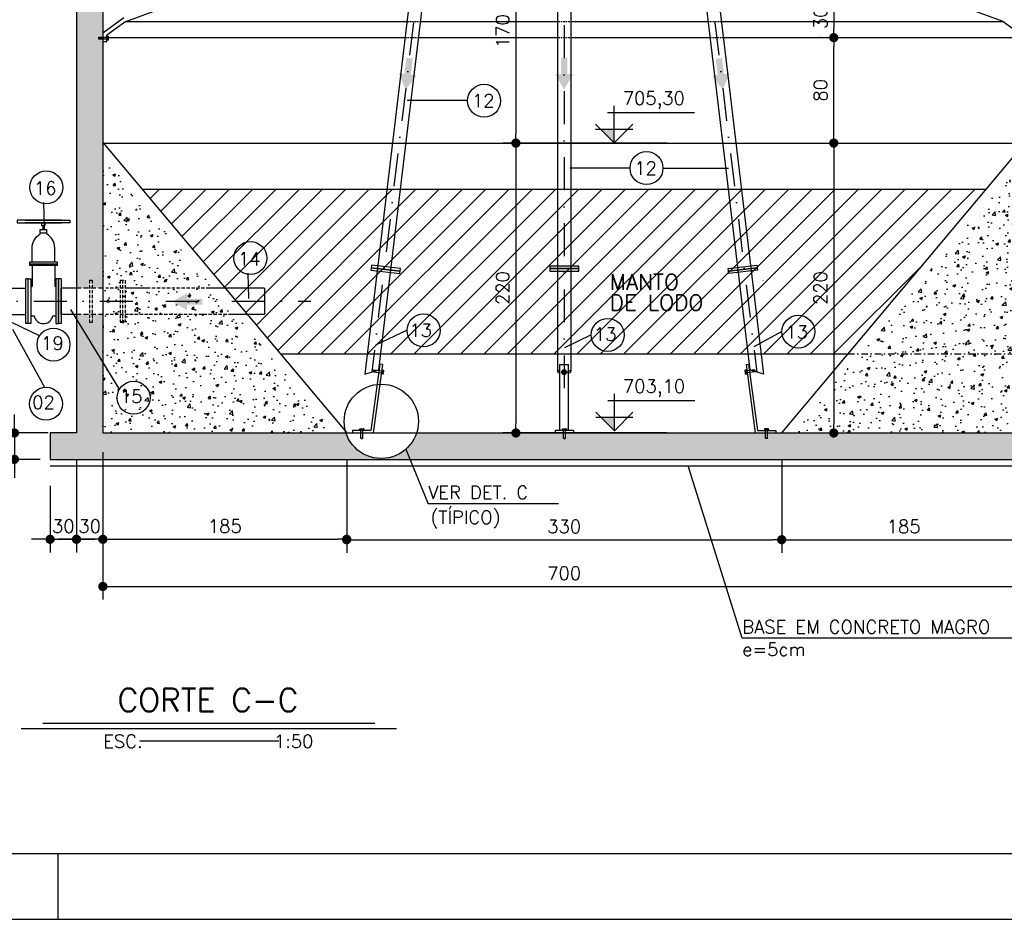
# Model space of a CAD drawing. Extents: x -5456 to -1251, y -1111 to 1859.
# Tile 2 of 24: x -4055 to -3308, y -1111 to -428. Entities that reach past the tile are written whole.
import ezdxf
from ezdxf.enums import TextEntityAlignment as Align

# ---------------------------------------------------------------- set-up
doc = ezdxf.new("R2010")
doc.units = 0
doc.header["$LTSCALE"] = 10
doc.header["$MEASUREMENT"] = 0
for name, pattern in [('DASHDOT', [1, 0.5, -0.25, 0, -0.25]), ('HIDDEN', [0.375, 0.25, -0.125]), ('HIDDEN2', [0.1875, 0.125, -0.0625])]:
    doc.linetypes.add(name, pattern=pattern)
doc.layers.get('0').update_dxf_attribs({"linetype": 'CONTINUOUS'})
doc.layers.get('DEFPOINTS').update_dxf_attribs({"linetype": 'CONTINUOUS'})
for name, color, linetype in [('ELEVAÇÃO', 2, 'CONTINUOUS'), ('FLANGE', 9, 'CONTINUOUS'), ('PADRÃO', 5, 'CONTINUOUS'), ('PROJEÇAO', 9, 'HIDDEN'), ('TEXTO', 2, 'CONTINUOUS'), ('TUBULACAO', 2, 'CONTINUOUS')]:
    doc.layers.add(name, color=color, linetype=linetype)
doc.styles.add('ROMAND', font='ROMANS.SHX', dxfattribs={"oblique": 15, "height": 800})
doc.styles.add('ROMANS', font='romans.shx')
doc.dimstyles.new('DIM1', dxfattribs={"dimtxt": 10, "dimasz": 7, "dimexe": 10, "dimexo": 20, "dimgap": 5, "dimtad": 1, "dimdec": 0, "dimzin": 0, "dimdsep": 46, "dimtxsty": 'ROMANS', "dimblk": 'DOT', "dimblk1": 'DOT', "dimblk2": 'DOT', "dimsah": 1, "dimcen": 0, "dimclrd": 6, "dimclre": 6, "dimclrt": 2, "dimadec": 0, "dimazin": 0, "dimtfac": 1e-07, "dimtdec": 0, "dimtix": 1, "dimtmove": 2, "dimatfit": 3, "dimldrblk": 'DOT', "dimfxl": 0, "dimtolj": 1, "dimtzin": 0, "dimarcsym": 0})

# ---------------------------------------------------------------- blocks, each defined once
blk = doc.blocks.new('DOT')
at = {"color": 0, "linetype": 'ByBlock'}
blk.add_line((-0.5, 0), (-1, 0), dxfattribs=at)
at = {"color": 0, "linetype": 'ByBlock', "const_width": 0.5}
blk.add_lwpolyline([(-0.25, 0, 1), (0.25, 0, 1)], format="xyb", close=True, dxfattribs=at)
blk = doc.blocks.new('*D130')
at = {"color": 9, "lineweight": -2}
for p, q in [((-4033.4, -31.58), (-4176.46, -31.58)), ((-4166.46, -734.58), (-4166.46, -38.58)), ((-4033.4, -741.58), (-4176.46, -741.58))]:
    blk.add_line(p, q, dxfattribs=at)
at = {"layer": 'DEFPOINTS', "color": 0}
for p in [(-4166.46, -31.58), (-4013.4, -31.58), (-4013.4, -741.58)]:
    blk.add_point(p, dxfattribs=at)
at = {"color": 9, "lineweight": -2, "xscale": 7, "yscale": 7, "zscale": 7}
for p, rotation in [((-4166.46, -31.58), 90), ((-4166.46, -741.58), 270)]:
    blk.add_blockref('DOT', p, dxfattribs=dict(at, rotation=rotation))
at = {"color": 3, "insert": (-4176.46, -386.58), "char_height": 10, "attachment_point": 5, "rotation": 90, "style": 'ROMANS'}
blk.add_mtext('\\A1;715', dxfattribs=at)
blk = doc.blocks.new('_DOT')
at = {"color": 0, "linetype": 'ByBlock'}
blk.add_line((-0.5, 0), (-1, 0), dxfattribs=at)
at = {"color": 0, "linetype": 'ByBlock', "const_width": 0.5}
blk.add_lwpolyline([(-0.25, 0, 1), (0.25, 0, 1)], format="xyb", close=True, dxfattribs=at)
blk = doc.blocks.new('*D131')
at = {"color": 9, "lineweight": -2}
for p, q in [((-3564.11, -521.58), (-3688.65, -521.58)), ((-3678.65, -528.58), (-3678.65, -734.58)), ((-3564.11, -741.58), (-3688.65, -741.58))]:
    blk.add_line(p, q, dxfattribs=at)
at = {"layer": 'DEFPOINTS', "color": 0}
for p in [(-3544.11, -521.58), (-3678.65, -741.58), (-3544.11, -741.58)]:
    blk.add_point(p, dxfattribs=at)
at = {"color": 9, "lineweight": -2, "xscale": 7, "yscale": 7, "zscale": 7}
for p, rotation in [((-3678.65, -521.58), 90), ((-3678.65, -741.58), 270)]:
    blk.add_blockref('DOT', p, dxfattribs=dict(at, rotation=rotation))
at = {"color": 3, "insert": (-3688.65, -631.58), "char_height": 10, "attachment_point": 5, "rotation": 90, "style": 'ROMANS'}
blk.add_mtext('\\A1;220', dxfattribs=at)
blk = doc.blocks.new('*D132')
at = {"color": 9, "lineweight": -2}
for p, q in [((-3437.83, -521.58), (-3427.51, -521.58)), ((-3437.51, -528.58), (-3437.51, -734.58)), ((-3439, -741.58), (-3427.51, -741.58))]:
    blk.add_line(p, q, dxfattribs=at)
at = {"layer": 'DEFPOINTS', "color": 0}
for p in [(-3457.83, -521.58), (-3459, -741.58), (-3437.51, -741.58)]:
    blk.add_point(p, dxfattribs=at)
at = {"color": 9, "lineweight": -2, "xscale": 7, "yscale": 7, "zscale": 7}
for p, rotation in [((-3437.51, -521.58), 90), ((-3437.51, -741.58), 270)]:
    blk.add_blockref('DOT', p, dxfattribs=dict(at, rotation=rotation))
at = {"color": 3, "insert": (-3447.51, -631.58), "char_height": 10, "attachment_point": 5, "rotation": 90, "style": 'ROMANS'}
blk.add_mtext('\\A1;220', dxfattribs=at)
blk = doc.blocks.new('*D133')
at = {"color": 9, "lineweight": -2}
for p, q in [((-3991.97, -756.08), (-3991.97, -832.27)), ((-3806.98, -761.58), (-3806.98, -832.27)), ((-3984.97, -822.27), (-3813.98, -822.27))]:
    blk.add_line(p, q, dxfattribs=at)
at = {"layer": 'DEFPOINTS', "color": 0}
for p in [(-3991.97, -736.08), (-3806.98, -741.58), (-3806.98, -822.27)]:
    blk.add_point(p, dxfattribs=at)
at = {"color": 9, "lineweight": -2, "xscale": 7, "yscale": 7, "zscale": 7, "rotation": 180}
blk.add_blockref('DOT', (-3991.97, -822.27), dxfattribs=at)
at = {"color": 9, "lineweight": -2, "xscale": 7, "yscale": 7, "zscale": 7}
blk.add_blockref('DOT', (-3806.98, -822.27), dxfattribs=at)
at = {"color": 3, "insert": (-3899.47, -812.27), "char_height": 10, "attachment_point": 5, "style": 'ROMANS'}
blk.add_mtext('\\A1;185', dxfattribs=at)
blk = doc.blocks.new('*D134')
at = {"color": 9, "lineweight": -2}
for p, q in [((-3991.98, -788.28), (-3991.98, -868.02)), ((-3291.98, -788.28), (-3291.98, -868.02)), ((-3984.98, -858.02), (-3298.98, -858.02))]:
    blk.add_line(p, q, dxfattribs=at)
at = {"layer": 'DEFPOINTS', "color": 0}
for p in [(-3991.98, -768.28), (-3291.98, -768.28), (-3291.98, -858.02)]:
    blk.add_point(p, dxfattribs=at)
at = {"color": 9, "lineweight": -2, "xscale": 7, "yscale": 7, "zscale": 7, "rotation": 180}
blk.add_blockref('DOT', (-3991.98, -858.02), dxfattribs=at)
at = {"color": 9, "lineweight": -2, "xscale": 7, "yscale": 7, "zscale": 7}
blk.add_blockref('DOT', (-3291.98, -858.02), dxfattribs=at)
at = {"color": 3, "insert": (-3641.98, -848.02), "char_height": 10, "attachment_point": 5, "style": 'ROMANS'}
blk.add_mtext('\\A1;700', dxfattribs=at)
blk = doc.blocks.new('*D135')
at = {"color": 9, "lineweight": -2}
for p, q in [((-3476.98, -761.58), (-3476.98, -832.56)), ((-3291.98, -761.58), (-3291.98, -832.56)), ((-3469.98, -822.56), (-3298.98, -822.56))]:
    blk.add_line(p, q, dxfattribs=at)
at = {"layer": 'DEFPOINTS', "color": 0}
for p in [(-3476.98, -741.58), (-3291.98, -741.58), (-3291.98, -822.56)]:
    blk.add_point(p, dxfattribs=at)
at = {"color": 9, "lineweight": -2, "xscale": 7, "yscale": 7, "zscale": 7, "rotation": 180}
blk.add_blockref('DOT', (-3476.98, -822.56), dxfattribs=at)
at = {"color": 9, "lineweight": -2, "xscale": 7, "yscale": 7, "zscale": 7}
blk.add_blockref('DOT', (-3291.98, -822.56), dxfattribs=at)
at = {"color": 3, "insert": (-3384.48, -812.56), "char_height": 10, "attachment_point": 5, "style": 'ROMANS'}
blk.add_mtext('\\A1;185', dxfattribs=at)
blk = doc.blocks.new('*D136')
at = {"color": 9, "lineweight": -2}
for p, q in [((-3806.98, -761.58), (-3806.98, -832.56)), ((-3476.98, -761.58), (-3476.98, -832.56)), ((-3799.98, -822.56), (-3483.98, -822.56))]:
    blk.add_line(p, q, dxfattribs=at)
at = {"layer": 'DEFPOINTS', "color": 0}
for p in [(-3806.98, -741.58), (-3476.98, -741.58), (-3476.98, -822.56)]:
    blk.add_point(p, dxfattribs=at)
at = {"color": 9, "lineweight": -2, "xscale": 7, "yscale": 7, "zscale": 7, "rotation": 180}
blk.add_blockref('DOT', (-3806.98, -822.56), dxfattribs=at)
at = {"color": 9, "lineweight": -2, "xscale": 7, "yscale": 7, "zscale": 7}
blk.add_blockref('DOT', (-3476.98, -822.56), dxfattribs=at)
at = {"color": 3, "insert": (-3641.98, -812.56), "char_height": 10, "attachment_point": 5, "style": 'ROMANS'}
blk.add_mtext('\\A1;330', dxfattribs=at)
blk = doc.blocks.new('*D147')
at = {"color": 9, "lineweight": -2}
for p, q in [((-3457.51, -441.58), (-3447.51, -441.58)), ((-3437.51, -514.58), (-3437.51, -448.58)), ((-3457.51, -521.58), (-3447.51, -521.58))]:
    blk.add_line(p, q, dxfattribs=at)
at = {"layer": 'DEFPOINTS', "color": 0}
for p in [(-3437.51, -441.58), (-3437.51, -441.58), (-3437.51, -521.58)]:
    blk.add_point(p, dxfattribs=at)
at = {"color": 9, "lineweight": -2, "xscale": 7, "yscale": 7, "zscale": 7}
for p, rotation in [((-3437.51, -441.58), 90), ((-3437.51, -521.58), 270)]:
    blk.add_blockref('DOT', p, dxfattribs=dict(at, rotation=rotation))
at = {"color": 3, "insert": (-3447.51, -481.58), "char_height": 10, "attachment_point": 5, "rotation": 90, "style": 'ROMANS'}
blk.add_mtext('\\A1;80', dxfattribs=at)
blk = doc.blocks.new('*D149')
at = {"color": 9, "lineweight": -2}
for p, q in [((-3564.11, -351.58), (-3688.65, -351.58)), ((-3678.65, -358.58), (-3678.65, -514.58)), ((-3564.11, -521.58), (-3688.65, -521.58))]:
    blk.add_line(p, q, dxfattribs=at)
at = {"layer": 'DEFPOINTS', "color": 0}
for p in [(-3544.11, -351.58), (-3678.65, -521.58), (-3544.11, -521.58)]:
    blk.add_point(p, dxfattribs=at)
at = {"color": 9, "lineweight": -2, "xscale": 7, "yscale": 7, "zscale": 7}
for p, rotation in [((-3678.65, -351.58), 90), ((-3678.65, -521.58), 270)]:
    blk.add_blockref('DOT', p, dxfattribs=dict(at, rotation=rotation))
at = {"color": 3, "insert": (-3688.65, -436.58), "char_height": 10, "attachment_point": 5, "rotation": 90, "style": 'ROMANS'}
blk.add_mtext('\\A1;170', dxfattribs=at)
blk = doc.blocks.new('*D157')
at = {"color": 9, "lineweight": -2}
for p, q in [((-3447.19, -411.58), (-3447.51, -411.58)), ((-3437.51, -418.58), (-3437.51, -434.58)), ((-3447.19, -441.58), (-3447.51, -441.58))]:
    blk.add_line(p, q, dxfattribs=at)
at = {"layer": 'DEFPOINTS', "color": 0}
for p in [(-3427.19, -411.58), (-3437.51, -441.58), (-3427.19, -441.58)]:
    blk.add_point(p, dxfattribs=at)
at = {"color": 9, "lineweight": -2, "xscale": 7, "yscale": 7, "zscale": 7}
for p, rotation in [((-3437.51, -411.58), 90), ((-3437.51, -441.58), 270)]:
    blk.add_blockref('DOT', p, dxfattribs=dict(at, rotation=rotation))
at = {"color": 3, "insert": (-3447.51, -426.58), "char_height": 10, "attachment_point": 5, "rotation": 90, "style": 'ROMANS'}
blk.add_mtext('\\A1;30', dxfattribs=at)
blk = doc.blocks.new('*D177')
at = {"color": 9, "lineweight": -2}
for p, q in [((-4011.98, -761.58), (-4011.98, -832.27)), ((-3991.98, -761.58), (-3991.98, -832.27)), ((-4018.98, -822.27), (-4025.98, -822.27)), ((-3991.98, -822.27), (-4011.98, -822.27)), ((-3984.98, -822.27), (-3977.98, -822.27))]:
    blk.add_line(p, q, dxfattribs=at)
at = {"layer": 'DEFPOINTS', "color": 0}
for p in [(-4011.98, -741.58), (-3991.98, -741.58), (-4011.98, -822.27)]:
    blk.add_point(p, dxfattribs=at)
at = {"color": 9, "lineweight": -2, "xscale": 7, "yscale": 7, "zscale": 7}
blk.add_blockref('DOT', (-4011.98, -822.27), dxfattribs=at)
at = {"color": 9, "lineweight": -2, "xscale": 7, "yscale": 7, "zscale": 7, "rotation": 180}
blk.add_blockref('DOT', (-3991.98, -822.27), dxfattribs=at)
at = {"color": 3, "insert": (-4001.98, -812.27), "char_height": 10, "attachment_point": 5, "style": 'ROMANS'}
blk.add_mtext('\\A1;30', dxfattribs=at)
blk = doc.blocks.new('*D178')
at = {"color": 9, "lineweight": -2}
for p, q in [((-4031.98, -781.58), (-4031.98, -832.27)), ((-4011.98, -781.58), (-4011.98, -832.27)), ((-4038.98, -822.27), (-4045.98, -822.27)), ((-4031.98, -822.27), (-4011.98, -822.27)), ((-4004.98, -822.27), (-3997.98, -822.27))]:
    blk.add_line(p, q, dxfattribs=at)
at = {"layer": 'DEFPOINTS', "color": 0}
for p in [(-4031.98, -761.58), (-4011.98, -761.58), (-4011.98, -822.27)]:
    blk.add_point(p, dxfattribs=at)
at = {"color": 9, "lineweight": -2, "xscale": 7, "yscale": 7, "zscale": 7}
blk.add_blockref('DOT', (-4031.98, -822.27), dxfattribs=at)
at = {"color": 9, "lineweight": -2, "xscale": 7, "yscale": 7, "zscale": 7, "rotation": 180}
blk.add_blockref('DOT', (-4011.98, -822.27), dxfattribs=at)
at = {"color": 3, "insert": (-4021.98, -812.27), "char_height": 10, "attachment_point": 5, "style": 'ROMANS'}
blk.add_mtext('\\A1;30', dxfattribs=at)
blk = doc.blocks.new('*D179')
at = {"color": 9, "lineweight": -2}
for p, q in [((-4059.04, -734.58), (-4059.04, -727.58)), ((-4041.06, -741.58), (-4069.04, -741.58)), ((-4059.04, -741.58), (-4059.04, -761.58)), ((-4039.64, -761.58), (-4069.04, -761.58)), ((-4059.04, -768.58), (-4059.04, -775.58))]:
    blk.add_line(p, q, dxfattribs=at)
at = {"layer": 'DEFPOINTS', "color": 0}
for p in [(-4021.06, -741.58), (-4059.04, -761.58), (-4019.64, -761.58)]:
    blk.add_point(p, dxfattribs=at)
at = {"color": 9, "lineweight": -2, "xscale": 7, "yscale": 7, "zscale": 7}
for p, rotation in [((-4059.04, -741.58), 270), ((-4059.04, -761.58), 90)]:
    blk.add_blockref('DOT', p, dxfattribs=dict(at, rotation=rotation))
at = {"color": 3, "insert": (-4069.04, -751.58), "char_height": 10, "attachment_point": 5, "rotation": 90, "style": 'ROMANS'}
blk.add_mtext('\\A1;30', dxfattribs=at)

msp = doc.modelspace()

# ---------------------------------------------------------------- hatches: boundary and pattern name
at = {"linetype": 'Continuous'}
h = msp.add_hatch(dxfattribs=at)
h.set_pattern_fill('AR-CONC', color=9, scale=3, style=0)
h.set_pattern_definition([(50, (0, 0), (21.517805, -1.882564), [2.25, -24.75]), (355, (0, 0), (-4.16254, 22.56576), [1.8, -19.8]), (100.4514, (1.793, -0.157), (17.35528, 20.68319), [1.9122, -21.03426]), (46.1842, (0, 6), (32.01723, -4.96557), [3.375, -37.125]), (96.6356, (2.668, 5.586), (28.03988, 29.22354), [2.8683, -31.5514]), (351.1842, (0, 6), (28.03986, 29.22356), [2.7, -29.7]), (21, (3, 4.5), (17.90721, -12.07857), [2.25, -24.75]), (326, (3, 4.5), (7.29946, 21.7545), [1.8, -19.8]), (71.4514, (4.492, 3.493), (25.20668, 9.67591), [1.9122, -21.03426]), (37.5, (0, 0), (0.364796, 9.986816), [0, -19.56, 0, -20.1, 0, -19.875]), (7.5, (0, 0), (7.892086, 11.83235), [0, -11.46, 0, -19.11, 0, -7.575]), (327.5, (-6.69, 0), (16.014673, -0.676646), [0, -7.5, 0, -23.4, 0, -31.05]), (317.5, (-9.69, 0), (17.495585, 3.00315), [0, -9.75, 0, -15.54, 0, -22.05])])
h.paths.add_polyline_path([(-3991.98, -442.63), (-3995.13, -442.63), (-3995.13, -441.27), (-3991.98, -441.28), (-3991.98, -423.78), (-4011.98, -427.46), (-4011.98, -631.58), (-4002.08, -631.58), (-4002.08, -625.58), (-4000.16, -625.58), (-4000.16, -631.58), (-3991.98, -631.58)])
h.paths.add_polyline_path([(-3991.98, -651.58), (-4000.16, -651.58), (-4000.16, -657.58), (-4002.08, -657.58), (-4002.08, -651.58), (-4011.98, -651.58), (-4011.98, -741.58), (-4031.98, -741.58), (-4031.98, -761.58), (-3758.91, -761.58), (-3762.06, -753.83, -0.538906), (-3807.51, -741.58), (-3991.98, -741.58)])
h.paths.add_polyline_path([(-3251.98, -741.58), (-3401.4, -741.58), (-3487.74, -741.58), (-3487.74, -745.86), (-3489.24, -745.86), (-3489.24, -741.58), (-3641.08, -741.58), (-3641.08, -745.86), (-3642.58, -745.86), (-3642.58, -741.58), (-3754, -741.58, -0.132437), (-3762.06, -753.83), (-3758.91, -761.58), (-3251.98, -761.58)])
h.paths.add_polyline_path([(-3271.98, -681.58), (-3291.98, -681.58), (-3291.98, -721.58), (-3291.98, -741.58), (-3271.98, -741.58)])
h.paths.add_polyline_path([(-3271.98, -117.88), (-3291.98, -117.88), (-3291.98, -131.58), (-3311.98, -131.58), (-3311.98, -111.58), (-3321.98, -101.58), (-3321.98, -141.58), (-3291.98, -141.58), (-3291.98, -380.4), (-3288.55, -380.4), (-3288.55, -381.75), (-3291.98, -381.75), (-3291.98, -441.54), (-3288.46, -441.55), (-3288.46, -442.9), (-3291.98, -442.89), (-3291.98, -681.58), (-3271.98, -681.58)])
h.paths.add_polyline_path([(-3271.98, -31.58), (-3477.27, -31.58), (-3477.27, -31.58), (-3477.27, -31.58), (-3766.98, -31.58), (-3762.24, -41.58), (-3291.98, -41.58), (-3291.98, -117.88), (-3271.98, -117.88)])
h.paths.add_polyline_path([(-3766.98, -31.58), (-4011.98, -31.58), (-4011.98, -48.81), (-3991.98, -71.06), (-3991.98, -41.58), (-3762.24, -41.58)])
h.paths.add_polyline_path([(-3991.98, -71.06), (-4011.98, -48.81), (-4011.98, -304.62), (-4001.07, -329.39, -0.06849), (-3991.98, -322.3), (-3991.98, -141.58), (-3961.98, -141.58), (-3961.98, -104.44), (-3963.33, -102.93), (-3971.98, -111.58), (-3971.98, -131.58), (-3991.98, -131.58)])
h.paths.add_polyline_path([(-4011.98, -304.62), (-4011.98, -349.47, -0.137731), (-4001.07, -329.39)])
h.paths.add_polyline_path([(-3991.98, -395.42, -0.208186), (-4011.98, -368.26), (-4011.98, -427.46), (-3991.98, -423.78)])
for points in [[(-3758.42, -469.68), (-3754.06, -470.22), (-3762.25, -481.06), (-3767.54, -468.55), (-3763.18, -469.09), (-3761.67, -456.86), (-3756.9, -457.45)], [(-3644.42, -469.21), (-3648.81, -469.21), (-3642.02, -480.97), (-3635.23, -469.21), (-3639.62, -469.21), (-3639.62, -456.89), (-3644.42, -456.89)], [(-3525.58, -469.83), (-3529.93, -470.37), (-3521.75, -481.21), (-3516.46, -468.7), (-3520.81, -469.24), (-3522.33, -457.02), (-3527.09, -457.61)], [(-3928.16, -639.66), (-3928.16, -635.54), (-3939.18, -641.91), (-3928.16, -648.27), (-3928.16, -644.16), (-3916.61, -644.16), (-3916.61, -639.66)]]:
    msp.add_hatch(color=1, dxfattribs=at).paths.add_polyline_path(points)
h = msp.add_hatch(dxfattribs=at)
h.set_pattern_fill('AR-CONC', color=9, scale=3, style=0)
h.set_pattern_definition([(50, (11771.316, 798.69), (21.517805, -1.882564), [2.25, -24.75]), (355, (11771.316, 798.69), (-4.16254, 22.565764), [1.8, -19.8]), (100.4514, (11773.11, 798.533), (17.355281, 20.683186), [1.912206, -21.034263]), (46.1842, (11771.316, 804.69), (32.01723, -4.96557), [3.375, -37.125]), (96.6356, (11773.984, 804.276), (28.03988, 29.223536), [2.86831, -31.55139]), (351.1842, (11771.316, 804.69), (28.03986, 29.22356), [2.7, -29.7]), (21, (11774.316, 803.19), (17.907212, -12.078567), [2.25, -24.75]), (326, (11774.316, 803.19), (7.29946, 21.7545), [1.8, -19.8]), (71.4514, (11775.808, 802.184), (25.20668, 9.675915), [1.912206, -21.034263]), (37.5, (11771.316, 798.69), (0.3647957, 9.9868156), [0, -19.56, 0, -20.1, 0, -19.875]), (7.5, (11771.316, 798.69), (7.892086, 11.832351), [0, -11.46, 0, -19.11, 0, -7.575]), (327.5, (11764.626, 798.69), (16.014673, -0.676646), [0, -7.5, 0, -23.4, 0, -31.05]), (317.5, (11761.626, 798.69), (17.495585, 3.00315), [0, -9.75, 0, -15.54, 0, -22.05])])
h.paths.add_polyline_path([(-3991.98, -531.58), (-3991.98, -741.58), (-3815.81, -741.58)])
h = msp.add_hatch(dxfattribs=at)
h.set_pattern_fill('AR-CONC', color=9, scale=3, style=0)
h.set_pattern_definition([(50, (3943.575, -298.162), (21.517805, -1.882564), [2.25, -24.75]), (355, (3943.575, -298.162), (-4.16254, 22.565764), [1.8, -19.8]), (100.4514, (3945.368, -298.318), (17.35528, 20.683186), [1.912206, -21.034263]), (46.1842, (3943.575, -292.162), (32.01723, -4.96557), [3.375, -37.125]), (96.6356, (3946.243, -292.575), (28.03988, 29.22354), [2.86831, -31.55139]), (351.1842, (3943.575, -292.16), (28.03986, 29.22356), [2.7, -29.7]), (21, (3946.575, -293.662), (17.90721, -12.078567), [2.25, -24.75]), (326, (3946.575, -293.662), (7.29946, 21.7545), [1.8, -19.8]), (71.4514, (3948.067, -294.668), (25.20668, 9.675915), [1.912206, -21.034263]), (37.5, (3943.575, -298.1616), (0.364796, 9.986816), [0, -19.56, 0, -20.1, 0, -19.875]), (7.5, (3943.575, -298.162), (7.892086, 11.832351), [0, -11.46, 0, -19.11, 0, -7.575]), (327.5, (3936.885, -298.1616), (16.014673, -0.676646), [0, -7.5, 0, -23.4, 0, -31.05]), (317.5, (3933.885, -298.162), (17.495585, 3.00315), [0, -9.75, 0, -15.54, 0, -22.05])])
h.paths.add_polyline_path([(-3291.98, -531.58), (-3466.98, -740.19), (-3466.98, -741.58), (-3291.98, -741.58)])
h.paths.add_polyline_path([(-3384.3, -688.91), (-3373.73, -711.57), (-3387.32, -717.91), (-3397.89, -695.25)], flags=24)
h = msp.add_hatch()
h.set_pattern_fill('ANSI31', color=9, scale=100, style=0)
h.set_pattern_definition([(45, (3267.005, 3088.511), (-8.838835, 8.838835), [])])
h.paths.add_polyline_path([(-3962.18, -556.58), (-3857.31, -681.58), (-3426.65, -681.58), (-3321.79, -556.58)])
at = {"layer": 'ELEVAÇÃO'}
for points in [[(-3604.11, -511.24), (-3614.26, -511.24), (-3604.11, -521.38)], [(-3603.96, -729.87), (-3614.1, -729.87), (-3603.96, -740.02)]]:
    msp.add_hatch(color=256, dxfattribs=at).paths.add_polyline_path(points)

# ---------------------------------------------------------------- linework, layer by layer
at = {"color": 5, "linetype": 'Continuous'}
for p, q in [((-4011.98, -31.58), (-4011.98, -741.58)), ((-3991.98, -141.58), (-3991.98, -741.58)), ((-4011.98, -741.58), (-4031.98, -741.58)), ((-4031.98, -741.58), (-4031.98, -761.58))]:
    msp.add_line(p, q, dxfattribs=at)
at = {"color": 3}
for p, q in [((-3725.65, -131.62), (-3793.23, -697.04)), ((-3715.57, -131.58), (-3782.75, -693.59)), ((-3647, -131.58), (-3647.01, -695)), ((-3636.98, -131.58), (-3636.99, -694.87)), ((-3568.39, -131.58), (-3501.22, -693.59)), ((-3558.34, -131.62), (-3490.89, -696.98)), ((-3974.61, -429.29), (-3926.98, -411.58)), ((-3308.88, -429.29), (-3356.98, -411.58)), ((-3976.04, -426.62), (-3991.98, -438.16)), ((-3974.61, -429.29), (-3988.99, -439.69)), ((-3308.88, -429.29), (-3294.97, -439.46)), ((-3991.98, -438.16), (-3991.98, -444.75)), ((-3989, -444.75), (-3988.99, -439.69)), ((-3989, -444.75), (-3991.98, -444.75)), ((-3962.18, -556.58), (-3321.79, -556.58)), ((-3491.28, -625.87), (-3491.01, -625.59)), ((-3857.31, -681.58), (-3426.65, -681.58)), ((-3793.25, -697.04), (-3782.75, -693.59)), ((-3781.79, -689.47), (-3788.58, -739.7)), ((-3779.93, -689.7), (-3786.92, -741.58)), ((-3786.65, -694.01), (-3786.77, -694.95)), ((-3786.65, -694.01), (-3786.35, -693.77)), ((-3786.35, -693.77), (-3786.53, -695.26)), ((-3786.35, -693.77), (-3780.13, -694.53)), ((-3779.93, -689.7), (-3781.79, -689.47)), ((-3779.99, -693.39), (-3780.45, -697.17)), ((-3780.13, -694.53), (-3779.36, -694.63)), ((-3780.04, -693.79), (-3779.27, -693.88)), ((-3779.27, -693.88), (-3779.63, -696.86)), ((-3779.06, -694.15), (-3779.37, -696.65)), ((-3779.27, -693.88), (-3779.06, -694.15)), ((-3645.34, -739.7), (-3645.34, -689.7)), ((-3645.34, -689.7), (-3638.62, -689.7)), ((-3638.62, -739.7), (-3638.62, -689.7)), ((-3504.69, -693.88), (-3504.9, -694.15)), ((-3504.9, -694.15), (-3504.6, -696.65)), ((-3503.92, -693.79), (-3504.69, -693.88)), ((-3504.69, -693.88), (-3504.33, -696.86)), ((-3503.83, -694.53), (-3504.6, -694.63)), ((-3504.04, -689.7), (-3502.17, -689.47)), ((-3504.04, -689.7), (-3497.04, -741.58)), ((-3503.97, -693.39), (-3503.51, -697.17)), ((-3497.62, -693.77), (-3503.83, -694.53)), ((-3502.17, -689.47), (-3495.38, -739.7)), ((-3490.71, -697.04), (-3501.22, -693.59)), ((-3497.31, -694.01), (-3497.62, -693.77)), ((-3497.62, -693.77), (-3497.43, -695.26)), ((-3497.31, -694.01), (-3497.19, -694.95)), ((-3786.77, -694.95), (-3786.53, -695.26)), ((-3786.53, -695.26), (-3780.31, -696.02)), ((-3779.63, -696.86), (-3780.4, -696.77)), ((-3780.31, -696.02), (-3779.54, -696.12)), ((-3779.63, -696.86), (-3779.37, -696.65)), ((-3779.37, -696.65), (-3779.37, -696.65)), ((-3504.33, -696.86), (-3504.6, -696.65)), ((-3504.6, -696.65), (-3504.6, -696.65)), ((-3503.65, -696.02), (-3504.42, -696.12)), ((-3504.33, -696.86), (-3503.56, -696.77)), ((-3497.43, -695.26), (-3503.65, -696.02)), ((-3497.19, -694.95), (-3497.43, -695.26)), ((-3797.37, -739.32), (-3797.37, -739.7)), ((-3797.37, -739.32), (-3793.57, -739.32)), ((-3796.97, -738.55), (-3796.73, -738.31)), ((-3796.97, -738.55), (-3793.97, -738.55)), ((-3796.97, -739.32), (-3796.97, -738.55)), ((-3796.73, -738.31), (-3794.21, -738.31)), ((-3796.22, -739.32), (-3796.22, -738.55)), ((-3796.22, -745.59), (-3796.22, -739.32)), ((-3794.72, -739.32), (-3794.72, -738.55)), ((-3794.72, -745.59), (-3794.72, -739.32)), ((-3793.97, -738.55), (-3794.21, -738.31)), ((-3794.21, -738.31), (-3794.21, -738.31)), ((-3793.97, -738.55), (-3793.97, -739.32)), ((-3793.57, -739.32), (-3793.57, -739.7)), ((-3643.73, -739.32), (-3643.73, -739.7)), ((-3643.73, -739.32), (-3639.92, -739.32)), ((-3643.33, -738.55), (-3643.09, -738.31)), ((-3643.33, -739.32), (-3643.33, -738.55)), ((-3643.33, -738.55), (-3640.33, -738.55)), ((-3643.09, -738.31), (-3640.57, -738.31)), ((-3642.58, -739.32), (-3642.58, -738.55)), ((-3642.58, -745.59), (-3642.58, -739.32)), ((-3641.08, -739.32), (-3641.08, -738.55)), ((-3641.08, -745.59), (-3641.08, -739.32)), ((-3640.57, -738.31), (-3640.57, -738.31)), ((-3640.33, -738.55), (-3640.57, -738.31)), ((-3640.33, -738.55), (-3640.33, -739.32)), ((-3639.92, -739.32), (-3639.92, -739.7)), ((-3486.59, -739.32), (-3490.4, -739.32)), ((-3490.4, -739.32), (-3490.4, -739.7)), ((-3489.99, -738.55), (-3489.75, -738.31)), ((-3489.99, -738.55), (-3489.99, -739.32)), ((-3486.99, -738.55), (-3489.99, -738.55)), ((-3489.75, -738.31), (-3489.75, -738.31)), ((-3487.23, -738.31), (-3489.75, -738.31)), ((-3489.24, -739.32), (-3489.24, -738.55)), ((-3489.24, -745.59), (-3489.24, -739.32)), ((-3487.74, -739.32), (-3487.74, -738.55)), ((-3487.74, -745.59), (-3487.74, -739.32)), ((-3486.99, -738.55), (-3487.23, -738.31)), ((-3486.99, -739.32), (-3486.99, -738.55)), ((-3486.59, -739.32), (-3486.59, -739.7)), ((-3788.58, -739.7), (-3802.6, -739.7)), ((-3802.6, -739.7), (-3802.6, -741.58)), ((-3795.94, -745.86), (-3796.22, -745.59)), ((-3796.22, -745.59), (-3794.72, -745.59)), ((-3795.94, -745.86), (-3795, -745.86)), ((-3795, -745.86), (-3794.72, -745.59)), ((-3634.94, -739.7), (-3648.96, -739.7)), ((-3648.96, -739.7), (-3648.96, -741.58)), ((-3642.58, -745.59), (-3641.08, -745.59)), ((-3642.3, -745.86), (-3642.58, -745.59)), ((-3642.3, -745.86), (-3641.35, -745.86)), ((-3641.35, -745.86), (-3641.08, -745.59)), ((-3635, -739.7), (-3635, -741.58)), ((-3495.38, -739.7), (-3481.36, -739.7)), ((-3487.74, -745.59), (-3489.24, -745.59)), ((-3488.97, -745.86), (-3489.24, -745.59)), ((-3488.02, -745.86), (-3488.97, -745.86)), ((-3488.02, -745.86), (-3487.74, -745.59)), ((-3481.36, -739.7), (-3481.36, -741.58))]:
    msp.add_line(p, q, dxfattribs=at)
at = {"color": 9, "linetype": 'DASHDOT', "ltscale": 5}
for p, q in [((-3720.61, -131.6), (-3787.96, -695.3)), ((-3641.98, -131.58), (-3641.98, -712.81)), ((-3563.35, -131.6), (-3495.98, -695.31)), ((-4144.52, -641.58), (-3834.09, -641.58))]:
    msp.add_line(p, q, dxfattribs=at)
at = {"color": 2}
for p, q in [((-3974.57, -429.29), (-3761.23, -429.29)), ((-3751.16, -429.29), (-3646.54, -429.29)), ((-3636.54, -429.29), (-3532.81, -429.29)), ((-3522.83, -429.29), (-3308.71, -429.29))]:
    msp.add_line(p, q, dxfattribs=at)
at = {"color": 2, "linetype": 'HIDDEN2'}
for p, q in [((-3761.23, -429.29), (-3751.45, -429.29)), ((-3646.54, -429.29), (-3636.54, -429.29)), ((-3533.27, -429.29), (-3523.19, -429.29))]:
    msp.add_line(p, q, dxfattribs=at)
at = {"color": 7}
for p, q in [((-3994.95, -442.63), (-3994.95, -441.27)), ((-3994.66, -442.63), (-3994.66, -441.27)), ((-3994.66, -442.63), (-3994.66, -441.27)), ((-3994.37, -442.63), (-3994.37, -441.27)), ((-3994.37, -442.63), (-3994.37, -441.27)), ((-3994.08, -442.63), (-3994.08, -441.27)), ((-3994.08, -442.63), (-3994.08, -441.27)), ((-3993.79, -442.63), (-3993.79, -441.27)), ((-3993.79, -442.63), (-3993.79, -441.27)), ((-3993.5, -442.63), (-3993.5, -441.27)), ((-3993.5, -442.63), (-3993.5, -441.27)), ((-3993.21, -442.63), (-3993.21, -441.27)), ((-3993.21, -442.63), (-3993.21, -441.27)), ((-3992.93, -442.63), (-3992.93, -441.27)), ((-3992.93, -442.63), (-3992.93, -441.27)), ((-3992.64, -442.63), (-3992.64, -441.27)), ((-3992.64, -442.63), (-3992.64, -441.27)), ((-3992.35, -442.63), (-3992.35, -441.27)), ((-3987.58, -441.58), (-3762.7, -441.58)), ((-3752.63, -441.58), (-3646.54, -441.58)), ((-3636.54, -441.58), (-3531.34, -441.58)), ((-3521.36, -441.58), (-3296.09, -441.58)), ((-3991.98, -521.58), (-3291.98, -521.58)), ((-4031.98, -766.58), (-3251.98, -766.58))]:
    msp.add_line(p, q, dxfattribs=at)
at = {"color": 7, "linetype": 'HIDDEN2'}
for p, q in [((-3762.7, -441.58), (-3752.97, -441.58)), ((-3646.54, -441.58), (-3636.54, -441.58)), ((-3531.44, -441.58), (-3521.36, -441.58))]:
    msp.add_line(p, q, dxfattribs=at)
at = {"color": 9}
for p, q in [((-3715.26, -489.38), (-3761.03, -489.38)), ((-3592.07, -540.58), (-3637.84, -540.58)), ((-3567.07, -540.58), (-3517.47, -540.58)), ((-4036.2, -585.98), (-4036.69, -566.71)), ((-3881.35, -639.61), (-3881.85, -620.34)), ((-4016.63, -647.87), (-3979.34, -708.78)), ((-4068.17, -654.3), (-4040.4, -667.68)), ((-4060.48, -662.86), (-4036.26, -706.89)), ((-3761.2, -663.63), (-3785.18, -674.97)), ((-3476.88, -664.61), (-3498.23, -676.13)), ((-3621.51, -667.11), (-3641.82, -677.06)), ((-3762.06, -753.83), (-3745.16, -795.32)), ((-3506.92, -897.4), (-3547.99, -766.58)), ((-3646.24, -795.32), (-3745.16, -795.32)), ((-3290.97, -897.4), (-3506.92, -897.4))]:
    msp.add_line(p, q, dxfattribs=at)
at = {"color": 4}
for p, q in [((-3991.89, -521.16), (-3806.98, -741.58)), ((-3476.98, -741.58), (-3292.36, -521.5))]:
    msp.add_line(p, q, dxfattribs=at)
at = {"color": 9, "linetype": 'HIDDEN'}
for p, q in [((-4002.08, -625.58), (-4000.16, -625.58)), ((-4002.08, -625.58), (-4002.08, -657.58)), ((-4000.16, -625.58), (-4000.16, -657.58)), ((-3978.9, -625.58), (-3978.9, -657.58)), ((-3978.9, -625.58), (-3975.06, -625.58)), ((-3976.98, -625.58), (-3976.98, -657.58)), ((-3975.06, -625.58), (-3975.06, -657.58)), ((-3957.62, -631.58), (-3989.62, -631.58)), ((-3911.02, -631.58), (-3975.06, -631.58)), ((-3957.62, -651.58), (-3989.62, -651.58)), ((-3894.24, -651.58), (-3975.06, -651.58)), ((-4002.08, -657.58), (-4000.16, -657.58)), ((-3978.9, -657.58), (-3975.06, -657.58))]:
    msp.add_line(p, q, dxfattribs=at)
at = {"color": 9, "linetype": 'DASHDOT'}
for p, q in [((-3426.65, -681.58), (-3029.96, -681.58)), ((-3401.4, -741.58), (-3004.71, -741.58))]:
    msp.add_line(p, q, dxfattribs=at)
at = {"color": 5}
for p, q in [((-3991.98, -741.58), (-3291.98, -741.58)), ((-4031.98, -761.58), (-3251.98, -761.58))]:
    msp.add_line(p, q, dxfattribs=at)
at = {"color": 7}
for points in [[(-3988.36, -442.64), (-3995.13, -442.63), (-3995.13, -441.27), (-3988.35, -441.29)], [(-3988.36, -443.15), (-3987.59, -443.15), (-3987.58, -440.7), (-3988.35, -440.69)]]:
    msp.add_lwpolyline(points, close=True, dxfattribs=at)
at = {"color": 3}
for points in [[(-3788.56, -618.03), (-3766.71, -620.66), (-3766.49, -618.77), (-3788.33, -616.15)], [(-3788.33, -616.15), (-3766.49, -618.77), (-3766.26, -616.88), (-3788.1, -614.26)], [(-3652.98, -616.82), (-3630.98, -616.82), (-3630.98, -614.92), (-3652.98, -614.92)], [(-3652.98, -618.72), (-3630.98, -618.72), (-3630.98, -616.82), (-3652.98, -616.82)], [(-3495.63, -616.15), (-3517.47, -618.77), (-3517.7, -616.88), (-3495.86, -614.26)], [(-3495.4, -618.03), (-3517.25, -620.66), (-3517.47, -618.77), (-3495.63, -616.15)]]:
    msp.add_lwpolyline(points, close=True, dxfattribs=at)
at = {"color": 9}
for centre in [(-3702.76, -489.46), (-3579.57, -540.58), (-4034.89, -555.18), (-3880.05, -608.81), (-3748.7, -663.72), (-3609.01, -667.2), (-3464.38, -664.7), (-4029.41, -674.54), (-4035.08, -719.4), (-3968.62, -714.83)]:
    msp.add_circle(centre, 12.5, dxfattribs=at)
at = {"color": 7}
for radius in [1.9, 1.5, 0.75]:
    msp.add_circle((-3641.98, -695.4), radius, dxfattribs=at)
at = {"color": 3, "linetype": 'Continuous'}
msp.add_circle((-3780.75, -732.75), 28.18, dxfattribs=at)
at = {"color": 7}
for start_param, end_param in [(5.443299, 7.123072), (2.301706, 3.981479)]:
    msp.add_ellipse((-3641.98, -695.07), major_axis=(-5.04, 0), ratio=0.294712, start_param=start_param, end_param=end_param, dxfattribs=at)
at = {"layer": 'ELEVAÇÃO', "color": 3, "linetype": 'Continuous'}
for p, q in [((-3609.11, -498.27), (-3543.07, -498.27)), ((-3604.11, -521.38), (-3604.11, -493.27)), ((-3604.11, -521.38), (-3618.26, -507.24)), ((-3604.11, -521.38), (-3589.97, -507.24)), ((-3589.97, -511.24), (-3618.26, -511.24)), ((-3608.96, -716.9), (-3542.91, -716.9)), ((-3603.96, -740.02), (-3603.96, -711.9)), ((-3603.96, -740.02), (-3618.1, -725.87)), ((-3589.82, -729.87), (-3618.1, -729.87)), ((-3603.96, -740.02), (-3589.82, -725.87))]:
    msp.add_line(p, q, dxfattribs=at)
at = {"layer": 'FLANGE', "color": 3}
for p, q in [((-4047.49, -613.18), (-4026.59, -613.18)), ((-4050.42, -658.58), (-4050.42, -624.58)), ((-4023.62, -624.58), (-4025.54, -624.58)), ((-4025.54, -624.58), (-4025.54, -658.58)), ((-4023.62, -624.58), (-4023.62, -658.58))]:
    msp.add_line(p, q, dxfattribs=at)
at = {"layer": 'FLANGE'}
for p, q in [((-3869.28, -631.58), (-3911.02, -631.58)), ((-3869.28, -631.58), (-3869.28, -651.58)), ((-3869.28, -651.58), (-3894.24, -651.58))]:
    msp.add_line(p, q, dxfattribs=at)
at = {"layer": 'FLANGE', "color": 3}
for points in [[(-4047.49, -611.76), (-4026.59, -611.76), (-4026.59, -614.6), (-4047.49, -614.6)], [(-4048.54, -658.58), (-4048.54, -624.58), (-4046.54, -624.58), (-4046.54, -658.58)], [(-4025.54, -658.58), (-4025.54, -624.58), (-4027.54, -624.58), (-4027.54, -658.58)]]:
    msp.add_lwpolyline(points, close=True, dxfattribs=at)
at = {"layer": 'PADRÃO', "color": 2}
msp.add_line((-4025.98, -1110.61), (-4025.98, -1060.61), dxfattribs=at)
msp.add_lwpolyline([(-5455.98, 1859.39), (-5455.98, -1110.61), (-1250.98, -1110.61), (-1250.98, 1859.39), (-5455.98, 1859.39)], dxfattribs=at)
at = {"layer": 'PADRÃO', "color": 1}
msp.add_lwpolyline([(-5330.98, -1060.61), (-1300.98, -1060.61), (-1300.98, 1809.39), (-5330.98, 1809.39)], close=True, dxfattribs=at)
at = {"layer": 'PROJEÇAO', "ltscale": 1.5}
for p, q in [((-3991.62, -631.58), (-4011.98, -631.58)), ((-3991.62, -651.58), (-4011.98, -651.58))]:
    msp.add_line(p, q, dxfattribs=at)
at = {"layer": 'TEXTO', "color": 6, "ltscale": 0.3}
msp.add_line((-4037.44, -961.73), (-3785.58, -961.73), dxfattribs=at)
at = {"layer": 'TEXTO', "color": 7, "ltscale": 0.3}
msp.add_line((-4053.85, -965.7), (-3769.18, -965.7), dxfattribs=at)
at = {"layer": 'TEXTO', "ltscale": 0.3}
msp.add_line((-3858.47, -975.55), (-3964.01, -975.55), dxfattribs=at)
at = {"layer": 'TUBULACAO', "color": 3}
for p, q in [((-4038.34, -584.15), (-4038.34, -582.15)), ((-4035.74, -584.15), (-4035.74, -582.15)), ((-4038.34, -584.15), (-4035.74, -584.15)), ((-4037.5, -584.15), (-4037.5, -587.05)), ((-4036.59, -584.15), (-4036.59, -587.05)), ((-4045.59, -614.6), (-4045.59, -630.48)), ((-4028.49, -614.6), (-4028.49, -630.48)), ((-4048.54, -624.58), (-4050.42, -624.58)), ((-4048.54, -658.58), (-4048.54, -624.58)), ((-4086.78, -631.58), (-4050.42, -631.58)), ((-4046.54, -630.48), (-4045.59, -630.48)), ((-4027.54, -630.48), (-4028.49, -630.48)), ((-4023.62, -651.58), (-4023.62, -631.58)), ((-4011.98, -631.58), (-4023.62, -631.58)), ((-4086.78, -651.58), (-4050.42, -651.58)), ((-4011.98, -651.58), (-4023.62, -651.58)), ((-4048.54, -658.58), (-4050.42, -658.58)), ((-4023.62, -658.58), (-4025.54, -658.58))]:
    msp.add_line(p, q, dxfattribs=at)
for points in [[(-4023.46, -580.15), (-4057.04, -580.15), (-4057.04, -582.15), (-4023.46, -582.15)], [(-4050.62, -580.15), (-4017.04, -580.15), (-4017.04, -582.15), (-4050.62, -582.15)]]:
    msp.add_lwpolyline(points, dxfattribs=at)
msp.add_lwpolyline([(-4039.42, -587.05), (-4034.67, -587.05), (-4034.67, -589.95), (-4039.42, -589.95)], close=True, dxfattribs=at)
for points in [[(-4045.59, -611.76), (-4045.59, -601.11, -0.268938), (-4039.42, -590.46, -0.268938)], [(-4028.49, -611.76), (-4028.49, -601.11, 0.268938), (-4034.67, -590.46, 0.268938)], [(-4046.54, -652.68), (-4044.17, -652.68, 0.82807), (-4029.92, -652.68), (-4027.54, -652.68)]]:
    msp.add_lwpolyline(points, format="xyb", dxfattribs=at)

# ---------------------------------------------------------------- texts
at = {"color": 2, "style": 'ROMANS'}
for s, p in [('12', (-3711.98, -494.42)), ('12', (-3588.8, -545.62)), ('16', (-4044.29, -560.85)), ('14', (-3889.45, -614.48)), ('13', (-3759.48, -668.64)), ('13', (-3619.53, -671.65)), ('13', (-3474.2, -669.9)), ('19', (-4038.81, -678.49)), ('15', (-3979.11, -718.78)), ('02', (-4045.57, -723.34))]:
    msp.add_text(s, height=10, dxfattribs=at).set_placement(p)
at = {"color": 3, "style": 'ROMANS'}
for s, height, p in [('705,30', 10, (-3597.58, -492.47)), ('MANTO', 12, (-3607.44, -633.02)), ('DE LODO', 12, (-3607.44, -648.64)), ('703,10', 10, (-3597.43, -711.1)), ('VER DET. C', 10, (-3745.16, -791.66)), ('(TÍPICO)', 10, (-3743.44, -810.56)), ('BASE EM CONCRETO MAGRO', 10, (-3506.92, -893.74)), ('e=5cm', 10, (-3506.92, -910.74))]:
    msp.add_text(s, height=height, dxfattribs=at).set_placement(p)
at = {"layer": 'TEXTO', "color": 5, "ltscale": 0.3, "style": 'ROMAND'}
msp.add_text('CORTE C-C', height=17.5, rotation=360, dxfattribs=at).set_placement((-3912.2, -944.23), align=Align.MIDDLE)
at = {"layer": 'TEXTO', "ltscale": 0.3, "style": 'ROMANS'}
msp.add_text('ESC.             1:50', height=10, rotation=360, dxfattribs=at).set_placement((-3912.03, -975.55), align=Align.MIDDLE)

# ---------------------------------------------------------------- dimensions: what is measured, and where the dimension line sits
at = {"color": 2}
for base, p1, p2, text, picture, middle in [((-4166.46, -31.58), (-4013.4, -741.58), (-4013.4, -31.58), '715', '*D130', (-4176.46, -386.58)), ((-4059.04, -761.58), (-4021.06, -741.58), (-4019.64, -761.58), '30', '*D179', (-4069.04, -751.58))]:
    dim = msp.add_linear_dim(base=base, p1=p1, p2=p2, angle=90, text=text, dimstyle='DIM1', override={"dimclrd": 9, "dimclre": 9, "dimclrt": 3}, dxfattribs=at)
    dim.commit()
    dim.dimension.update_dxf_attribs({"geometry": picture, "text_midpoint": middle})
for base, p1, p2, picture, middle in [((-3678.65, -521.58), (-3544.11, -351.58), (-3544.11, -521.58), '*D149', (-3688.65, -436.58)), ((-3437.51, -441.58), (-3437.51, -521.58), (-3437.51, -441.58), '*D147', (-3447.51, -481.58)), ((-3678.65, -741.58), (-3544.11, -521.58), (-3544.11, -741.58), '*D131', (-3688.65, -631.58)), ((-3437.51, -741.58), (-3457.83, -521.58), (-3459, -741.58), '*D132', (-3447.51, -631.58))]:
    dim = msp.add_linear_dim(base=base, p1=p1, p2=p2, angle=90, dimstyle='DIM1', override={"dimclrd": 9, "dimclre": 9, "dimclrt": 3}, dxfattribs=at)
    dim.commit()
    dim.dimension.update_dxf_attribs({"geometry": picture, "text_midpoint": middle})
dim = msp.add_aligned_dim(p1=(-3427.19, -411.58), p2=(-3427.19, -441.58), distance=-10.31, dimstyle='DIM1', override={"dimclrd": 9, "dimclre": 9, "dimclrt": 3}, dxfattribs=at)
dim.commit()
dim.dimension.update_dxf_attribs({"geometry": '*D157', "text_midpoint": (-3447.51, -426.58)})
for base, p1, p2, picture, middle in [((-3806.98, -822.27), (-3991.97, -736.08), (-3806.98, -741.58), '*D133', (-3899.47, -812.27)), ((-3476.98, -822.56), (-3806.98, -741.58), (-3476.98, -741.58), '*D136', (-3641.98, -812.56)), ((-3291.98, -822.56), (-3476.98, -741.58), (-3291.98, -741.58), '*D135', (-3384.48, -812.56)), ((-3291.98, -858.02), (-3991.98, -768.28), (-3291.98, -768.28), '*D134', (-3641.98, -848.02))]:
    dim = msp.add_linear_dim(base=base, p1=p1, p2=p2, dimstyle='DIM1', override={"dimclrd": 9, "dimclre": 9, "dimclrt": 3}, dxfattribs=at)
    dim.commit()
    dim.dimension.update_dxf_attribs({"geometry": picture, "text_midpoint": middle})
for p1, p2, picture, middle in [((-3991.98, -741.58), (-4011.98, -741.58), '*D177', (-4001.98, -812.27)), ((-4031.98, -761.58), (-4011.98, -761.58), '*D178', (-4021.98, -812.27))]:
    dim = msp.add_linear_dim(base=(-4011.98, -822.27), p1=p1, p2=p2, text='30', dimstyle='DIM1', override={"dimclrd": 9, "dimclre": 9, "dimclrt": 3}, dxfattribs=at)
    dim.commit()
    dim.dimension.update_dxf_attribs({"geometry": picture, "text_midpoint": middle})

doc.saveas('drawing.dxf')
